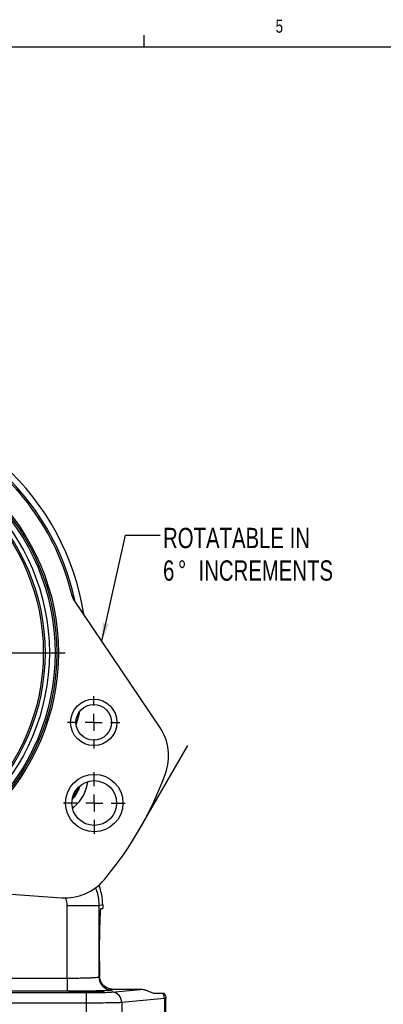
# Model space of a CAD drawing. Header units: inches. Extents: x 0.4 to 16.6, y 0.2 to 10.8.
# Tile 6 of 15: x 5.6 to 8.3, y 3.8 to 10.8. Entities that reach past the tile are written whole.
import ezdxf

# ---------------------------------------------------------------- set-up
doc = ezdxf.new("R2010")
doc.units = ezdxf.units.IN
doc.header["$MEASUREMENT"] = 0
doc.layers.add('BORDER', color=7, linetype='Continuous', lineweight=25)
doc.layers.add('SLD-0', color=7, linetype='Continuous', lineweight=25)
doc.styles.add('SLDTEXTSTYLE0', font='TXT', dxfattribs={"width": 0.75})
doc.dimstyles.new('SLDDIMSTYLE1', dxfattribs={"dimtxt": 0.18, "dimasz": 0.13, "dimexe": 0, "dimexo": 0.0625, "dimgap": 0, "dimtad": 0, "dimtih": 1, "dimtoh": 1, "dimdec": 0, "dimrnd": 1e-09, "dimzin": 0, "dimdsep": 46, "dimtxsty": 'Standard', "dimsah": 1, "dimcen": 0.09, "dimadec": 0, "dimazin": 0, "dimtfac": 0.13, "dimtdec": 0, "dimtofl": 0, "dimtmove": 0, "dimatfit": 3, "dimfxl": 0, "dimfrac": 2, "dimtolj": 1, "dimtzin": 0, "dimarcsym": 0})

# ---------------------------------------------------------------- blocks, each defined once
blk = doc.blocks.new('SW_NOTE_0_1')
at = {"layer": 'SLD-0', "color": 0, "attachment_point": 1, "style": 'SLDTEXTSTYLE0'}
for s, insert, char_height in [('ROTATABLE IN', (0.0199, 0.0522), 0.145833), ('6', (0.0199, -0.1816), 0.1458), ('%%d', (0.1276, -0.1816), 0.14583), ('INCREMENTS', (0.275, -0.1816), 0.14583)]:
    blk.add_mtext(s, dxfattribs=dict(at, insert=insert, char_height=char_height))
blk = doc.blocks.new('SW_CENTERMARKSYMBOL_0')
at = {"layer": 'SLD-0', "color": 0}
for p, q in [((0, 0.1212), (0, 1.6606)), ((-0.1212, 0), (-1.6606, 0)), ((0, 0), (-0.0606, 0)), ((0, 0), (0, 0.0606)), ((0, 0), (0, -0.0606)), ((0, 0), (0.0606, 0)), ((0.1212, 0), (1.6606, 0)), ((0, -0.1212), (0, -1.6606))]:
    blk.add_line(p, q, dxfattribs=at)
blk = doc.blocks.new('SW_CENTERMARKSYMBOL_22')
at = {"layer": 'SLD-0', "color": 0}
for p, q in [((0, 0.1212), (0, 0.2215)), ((-0.1212, 0), (-0.2215, 0)), ((0, 0), (-0.0606, 0)), ((0, 0), (0, 0.0606)), ((0, 0), (0, -0.0606)), ((0, 0), (0.0606, 0)), ((0.1212, 0), (0.2215, 0)), ((0, -0.1212), (0, -0.2215))]:
    blk.add_line(p, q, dxfattribs=at)
blk = doc.blocks.new('SW_CENTERMARKSYMBOL_26')
at = {"layer": 'SLD-0', "color": 0}
for p, q in [((0, 0.1212), (0, 0.1885)), ((-0.1212, 0), (-0.1885, 0)), ((0, 0), (-0.0606, 0)), ((0, 0), (0, 0.0606)), ((0, 0), (0, -0.0606)), ((0, 0), (0.0606, 0)), ((0.1212, 0), (0.1885, 0)), ((0, -0.1212), (0, -0.1885))]:
    blk.add_line(p, q, dxfattribs=at)

msp = doc.modelspace()

# ---------------------------------------------------------------- linework, layer by layer
at = {"color": 7, "linetype": 'Continuous', "lineweight": 25}
for p, q in [((6.0153, 6.6991), (6.0152, 6.6991)), ((6.6462, 5.7552), (6.0262, 6.6744)), ((4.8327, 4.6073), (5.9387, 4.5299)), ((5.9809, 3.9531), (5.9809, 4.4719)), ((6.2079, 4.4719), (5.9809, 4.4719)), ((6.2351, 4.4792), (6.2079, 4.4719)), ((6.2079, 4.4719), (6.2079, 3.9612)), ((6.2351, 4.4792), (6.2351, 4.4521)), ((6.2218, 4.4521), (6.2351, 4.4521)), ((6.2119, 4.0733), (6.2119, 4.2248)), ((6.2079, 3.9612), (6.2131, 3.9643)), ((5.1756, 3.9531), (5.9809, 3.9531)), ((5.9809, 3.9531), (5.9809, 3.8586)), ((4.9289, 3.8492), (6.1155, 3.8492)), ((5.9809, 3.8586), (5.1756, 3.8586)), ((6.1155, 3.8492), (6.1155, 3.7735)), ((6.2993, 3.8529), (6.5058, 3.8722)), ((6.3117, 3.8722), (6.3024, 3.8667)), ((6.5058, 3.8722), (6.3117, 3.8722)), ((6.597, 3.8461), (6.6676, 3.8461)), ((6.1155, 3.7735), (4.9289, 3.7735)), ((6.1155, 3.7735), (6.1155, 3.5794)), ((6.679, 3.8059), (6.3723, 3.7772)), ((6.3723, 3.7772), (6.3723, 3.5794)), ((6.6888, 3.8072), (6.679, 3.8059)), ((6.679, 3.8059), (6.679, 3.5794)), ((6.6888, 3.5794), (6.6888, 3.8075))]:
    msp.add_line(p, q, dxfattribs=at)
at = {"color": 8, "linetype": 'Continuous', "lineweight": 25}
msp.add_line((6.0178, 5.1848), (6.0307, 5.1833), dxfattribs=at)
at = {"color": 7, "linetype": 'Continuous', "lineweight": 25, "flags": 128}
msp.add_lwpolyline([(6.0444, 5.7717), (6.0676, 5.8571), (6.0706, 5.8694)], dxfattribs=at)
at = {"color": 7, "linetype": 'Continuous', "lineweight": 25}
for centre, radius in [((4.3048, 6.2901), 1.6121), ((4.3048, 6.2901), 1.6), ((4.3048, 6.2901), 1.5879), ((4.3048, 6.2901), 1.5472), ((4.3048, 6.2901), 1.5158), ((4.3048, 6.2901), 1.5036), ((6.1709, 5.7901), 0.1667), ((6.1709, 5.7901), 0.1279), ((6.1747, 5.2106), 0.2061), ((6.1747, 5.2106), 0.1609)]:
    msp.add_circle(centre, radius, dxfattribs=at)
for centre, radius, start, end in [((4.3048, 6.2901), 1.7587, 13.44898, 59.14588), ((4.3048, 6.2901), 1.8152, 8.76566, 47.91726), ((6.3402, 5.5489), 0.369, 339.98941, 34), ((4.3048, 6.2901), 2.5352, 320.01059, 339.98941), ((5.8466, 5.4), 0.2354, 315.9556, 344.0444), ((5.8466, 5.4), 0.2842, 310.34855, 352.88724), ((5.9645, 4.898), 0.369, 266, 320.01059), ((6.3025, 3.9613), 0.0946, 180.05913, 269.90595), ((6.2973, 3.7779), 0.075, 359.42359, 88.44064), ((6.6007, 3.8054), 0.0783, 0.34874, 31.28135)]:
    msp.add_arc(centre, radius, start, end, dxfattribs=at)
at = {"color": 8, "linetype": 'Continuous', "lineweight": 25}
for centre, radius, start, end in [((4.3048, 6.2901), 1.7711, 11.98591, 48.68463), ((5.8466, 5.4), 0.2354, 315.96367, 344.03633), ((5.8466, 5.4), 0.2292, 318.43465, 341.56535)]:
    msp.add_arc(centre, radius, start, end, dxfattribs=at)
at = {"color": 7, "linetype": 'Continuous', "lineweight": 25}
for centre, major_axis, ratio, start_param, end_param in [((5.856, 4.479), (0.3663, 0.0981), 0.99898, 6.021641, 6.404093), ((6.2218, 4.2248), (0, 0.2273), 0.043661, 0, 1.570796), ((6.2218, 4.0733), (0, 0.2273), 0.043661, 1.570796, 2.071341)]:
    msp.add_ellipse(centre, major_axis=major_axis, ratio=ratio, start_param=start_param, end_param=end_param, dxfattribs=at)
msp.add_ellipse((6.1183, 3.854), major_axis=(0.1278, 0), ratio=0.026186, dxfattribs=at)
for points, knots in [([(6.0152, 6.6991), (6.0165, 6.6948), (6.019, 6.6861), (6.0237, 6.6783), (6.0261, 6.6744)], [0, 0, 0, 0, 0.491887, 1, 1, 1, 1]), ([(6.0262, 6.6744), (6.0238, 6.6782), (6.0191, 6.686), (6.0166, 6.6947), (6.0153, 6.6991)], [0, 0, 0, 0, 0.491917, 1, 1, 1, 1]), ([(6.0194, 5.1706), (6.0214, 5.1736), (6.0246, 5.1784), (6.029, 5.182), (6.0307, 5.1833)], [0, 0, 0, 0, 0.633858, 1, 1, 1, 1]), ([(5.9809, 3.9531), (5.9948, 3.9531), (6.0229, 3.9532), (6.0643, 3.9537), (6.1037, 3.9544), (6.1327, 3.9552), (6.1529, 3.956), (6.1665, 3.9567), (6.179, 3.9574), (6.1914, 3.9583), (6.2034, 3.9596), (6.2063, 3.9606), (6.2079, 3.9612)], [0, 0, 0, 0, 0.120101, 0.243423, 0.369968, 0.499743, 0.560041, 0.623423, 0.689889, 0.759437, 0.863804, 1, 1, 1, 1]), ([(6.3117, 3.8722), (6.3057, 3.8726), (6.2915, 3.8734), (6.2668, 3.8812), (6.2415, 3.8978), (6.2192, 3.9256), (6.2151, 3.9515), (6.2131, 3.9643)], [0, 0, 0, 0, 0.101068, 0.239881, 0.483992, 0.746038, 1, 1, 1, 1]), ([(6.3024, 3.8667), (6.3005, 3.8662), (6.2968, 3.8651), (6.2773, 3.8636), (6.2467, 3.8622), (6.2049, 3.8609), (6.1543, 3.8599), (6.0979, 3.8591), (6.0394, 3.8587), (6, 3.8586), (5.9809, 3.8586)], [0, 0, 0, 0, 0.1170032, 0.2406148, 0.3690573, 0.5000539, 0.6310417, 0.7594595, 0.8830359, 1, 1, 1, 1]), ([(6.1155, 3.8492), (6.1356, 3.8493), (6.1769, 3.8494), (6.2328, 3.8502), (6.2774, 3.8514), (6.2921, 3.8524), (6.2993, 3.8529)], [0, 0, 0, 0, 0.243268, 0.499953, 0.756665, 1, 1, 1, 1]), ([(6.597, 3.8461), (6.5896, 3.8478), (6.5782, 3.8504), (6.5529, 3.8623), (6.5324, 3.8691), (6.5165, 3.872), (6.5083, 3.8722), (6.5058, 3.8722)], [0, 0, 0, 0, 0.437339, 0.667102, 0.837046, 0.950512, 1, 1, 1, 1]), ([(6.6676, 3.8461), (6.6695, 3.8461), (6.6735, 3.8461), (6.6771, 3.8461), (6.6778, 3.8461), (6.6781, 3.8461)], [0, 0, 0, 0, 0.311383, 0.654131, 1, 1, 1, 1]), ([(6.6781, 3.8461), (6.6813, 3.8397), (6.6875, 3.8275), (6.6884, 3.8138), (6.6888, 3.8072)], [0, 0, 0, 0, 0.517869, 1, 1, 1, 1]), ([(6.3723, 3.7772), (6.3671, 3.7769), (6.3572, 3.7763), (6.3359, 3.7757), (6.3152, 3.7752), (6.2965, 3.7748), (6.2609, 3.7743), (6.2014, 3.7737), (6.1438, 3.7736), (6.1155, 3.7735)], [0, 0, 0, 0, 0.140209, 0.270412, 0.3517, 0.42853, 0.500902, 0.754988, 1, 1, 1, 1])]:
    msp.add_open_spline(points, degree=3, knots=knots, dxfattribs=at)
at = {"color": 8, "linetype": 'Continuous', "lineweight": 25}
for points, knots in [([(6.181, 4.6038), (6.1861, 4.5926), (6.2049, 4.5513), (6.2066, 4.5054), (6.2079, 4.4719)], [0, 0, 0, 0, 0.271193, 1, 1, 1, 1]), ([(5.9809, 4.4719), (5.9802, 4.4852), (5.9791, 4.5063), (5.9702, 4.5253), (5.967, 4.5322)], [0, 0, 0, 0, 0.633534, 1, 1, 1, 1])]:
    msp.add_open_spline(points, degree=3, knots=knots, dxfattribs=at)
at = {"layer": 'BORDER'}
for p, q in [((6.5323, 10.6421), (6.5323, 10.7269)), ((0.6263, 10.6421), (16.3763, 10.6421))]:
    msp.add_line(p, q, dxfattribs=at)
at = {"layer": 'SLD-0'}
msp.add_line((6.5004, 5.0225), (6.8481, 5.6248), dxfattribs=at)

# ---------------------------------------------------------------- block references
for name, p in [('SW_CENTERMARKSYMBOL_0', (4.3048, 6.2901)), ('SW_CENTERMARKSYMBOL_26', (6.1709, 5.7901)), ('SW_CENTERMARKSYMBOL_22', (6.1747, 5.2106))]:
    msp.add_blockref(name, p, dxfattribs=at)
at = {"layer": 'SLD-0', "color": 7}
msp.add_blockref('SW_NOTE_0_1', (6.6492, 7.1352), dxfattribs=at)

# ---------------------------------------------------------------- texts
at = {"color": 7, "linetype": 'Continuous', "lineweight": 0, "insert": (7.4787, 10.8373), "char_height": 0.0937, "attachment_point": 1, "style": 'SLDTEXTSTYLE0'}
msp.add_mtext('5', dxfattribs=at)
at = {"layer": 'SLD-0', "insert": (0.6985, 10.3763), "char_height": 0.270833, "attachment_point": 1, "style": 'SLDTEXTSTYLE0'}
msp.add_mtext('NOTE: FOR REFERENCE ONLY', dxfattribs=at)

# ---------------------------------------------------------------- leaders
at = {"layer": 'SLD-0', "color": 7}
msp.add_leader([(6.2286, 6.3742), (6.3992, 7.1352), (6.6492, 7.1352)], dimstyle='SLDDIMSTYLE1', dxfattribs=at)

doc.saveas('drawing.dxf')
